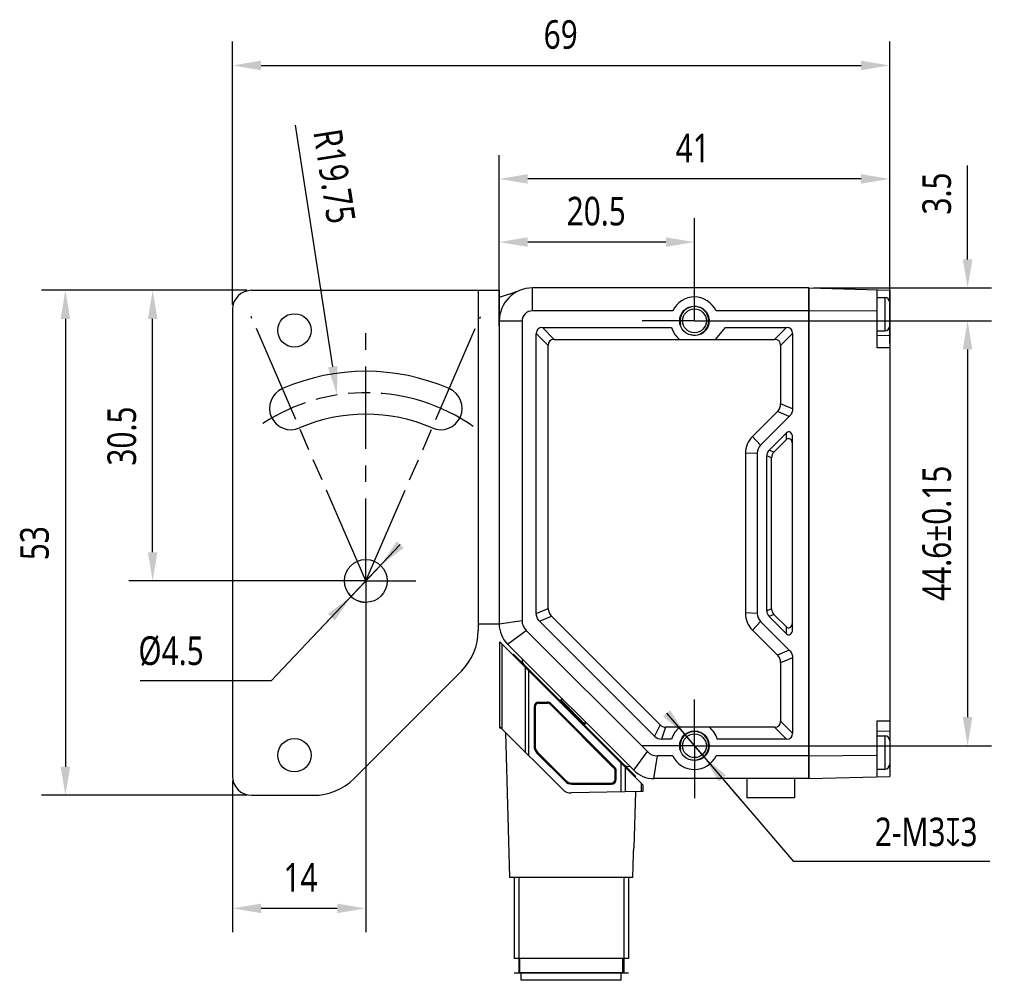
# Model space of a CAD drawing. Header units: millimetres. Extents: x 80 to 385, y 122 to 223.
# Tile 2 of 3: x 143 to 246, y 122 to 223. Entities that reach past the tile are written whole.
import ezdxf

# ---------------------------------------------------------------- set-up
doc = ezdxf.new("R2010")
doc.units = ezdxf.units.MM
doc.header["$LTSCALE"] = 23.1
doc.header["$PDMODE"] = 3
doc.header["$PDSIZE"] = 8
doc.linetypes.add('CENTER', pattern=[0.6, 0.375, -0.075, 0.075, -0.075])
doc.linetypes.add('PHANTOM', pattern=[0.8, 0.45, -0.05, 0.1, -0.05, 0.1, -0.05])
doc.layers.get('0').update_dxf_attribs({"linetype": 'CONTINUOUS'})
doc.layers.get('Defpoints').update_dxf_attribs({"linetype": 'CONTINUOUS'})
for name, color, linetype in [('000-ID2000X_DXF_DIMENSION', 7, 'CONTINUOUS'), ('DE-11-107728_DXF_AXIS', 7, 'CONTINUOUS'), ('DE-11-107728DXF_CONTINUOUS_LINE', 7, 'CONTINUOUS'), ('DE-13-002783DXF_CONTINUOUS_LINE', 7, 'CONTINUOUS'), ('DE-13-002784DXF_CONTINUOUS_LINE', 7, 'CONTINUOUS'), ('DE-13-002786DXF_CONTINUOUS_LINE', 7, 'CONTINUOUS'), ('DE-13-002801_DXF_AXIS', 7, 'CONTINUOUS'), ('DE-13-002801DXF_CONTINUOUS_LINE', 7, 'CONTINUOUS'), ('DE-13-002819DXF_CONTINUOUS_LINE', 7, 'CONTINUOUS'), ('DE-19-009143DXF_CONTINUOUS_LINE', 7, 'CONTINUOUS'), ('DE-19-012634DXF_CONTINUOUS_LINE', 7, 'CONTINUOUS'), ('DE-1A-000171DXF_CONTINUOUS_LINE', 7, 'CONTINUOUS'), ('DE-1A-000184DXF_CONTINUOUS_LINE', 7, 'CONTINUOUS'), ('DIMS', 7, 'CONTINUOUS'), ('SC-PM2X10B_DXF_CONTINUOUS_LINE', 7, 'CONTINUOUS')]:
    doc.layers.add(name, color=color, linetype=linetype)
doc.styles.get("Standard").update_dxf_attribs({"font": 'Roboto-Regular.ttf', "width": 0.8})
doc.dimstyles.new('DIMSTYLE_1', dxfattribs={"dimtxt": 3, "dimasz": 3, "dimexe": 2.5, "dimexo": 0.5, "dimgap": 0.75, "dimtad": 1, "dimdsep": 46, "dimtxsty": 'STANDARD', "dimblk": '_FILLED', "dimblk1": '_FILLED', "dimblk2": '_FILLED', "dimcen": 0.09, "dimclrt": 3, "dimazin": 2, "dimtp": 0.3, "dimtm": 0.3, "dimtfac": 1, "dimtofl": 0, "dimtmove": 0, "dimatfit": 3, "dimldrblk": '_FILLED', "dimfxl": 1, "dimtolj": 1, "dimarcsym": 0})
doc.dimstyles.new('DIMSTYLE_2', dxfattribs={"dimtxt": 3, "dimasz": 3, "dimexe": 2.5, "dimexo": 0.5, "dimgap": 0.75, "dimtad": 1, "dimdsep": 46, "dimtxsty": 'STANDARD', "dimblk": '_FILLED', "dimblk1": '_FILLED', "dimblk2": '_FILLED', "dimcen": 0.09, "dimclrt": 3, "dimazin": 2, "dimtp": 0.1, "dimtm": 0.1, "dimtfac": 1, "dimtofl": 0, "dimtmove": 0, "dimatfit": 3, "dimldrblk": '_FILLED', "dimfxl": 1, "dimtolj": 1, "dimarcsym": 0})
doc.dimstyles.new('DIMSTYLE_3', dxfattribs={"dimtxt": 3, "dimasz": 3, "dimexe": 2.5, "dimexo": 0.5, "dimgap": 0.75, "dimtad": 1, "dimdsep": 46, "dimtxsty": 'STANDARD', "dimblk": '_FILLED', "dimblk1": '_FILLED', "dimblk2": '_FILLED', "dimcen": 0.09, "dimclrt": 3, "dimazin": 2, "dimtol": 1, "dimtp": 0.15, "dimtm": 0.15, "dimtfac": 1, "dimtofl": 0, "dimtmove": 0, "dimatfit": 3, "dimldrblk": '_FILLED', "dimfxl": 1, "dimtolj": 1, "dimarcsym": 0})
doc.dimstyles.new('DIMSTYLE_4', dxfattribs={"dimtxt": 3, "dimasz": 3, "dimexe": 2.5, "dimexo": 0.5, "dimtad": 1, "dimdsep": 46, "dimtxsty": 'STANDARD', "dimblk": '_FILLED', "dimblk1": '_FILLED', "dimblk2": '_FILLED', "dimcen": 0.09, "dimclrt": 3, "dimazin": 2, "dimtp": 0.1, "dimtm": 0.1, "dimtfac": 1, "dimtmove": 0, "dimatfit": 2, "dimldrblk": '_FILLED', "dimfxl": 1, "dimtolj": 1, "dimarcsym": 0})
doc.dimstyles.new('DIMSTYLE_5', dxfattribs={"dimtxt": 3, "dimasz": 3, "dimexe": 2.5, "dimexo": 0.5, "dimgap": 0.75, "dimtad": 1, "dimdsep": 46, "dimtxsty": 'STANDARD', "dimblk": '_FILLED', "dimblk1": '_FILLED', "dimblk2": '_FILLED', "dimcen": 0.09, "dimclrt": 3, "dimazin": 2, "dimtp": 0.2, "dimtm": 0.2, "dimtfac": 1, "dimtofl": 0, "dimtmove": 0, "dimatfit": 3, "dimldrblk": '_FILLED', "dimfxl": 1, "dimtolj": 1, "dimarcsym": 0})
doc.dimstyles.new('DIMSTYLE_6', dxfattribs={"dimtxt": 3, "dimasz": 3, "dimexe": 2.5, "dimexo": 0.5, "dimgap": 0.75, "dimtad": 1, "dimdsep": 46, "dimtxsty": 'STANDARD', "dimblk": '_FILLED', "dimblk1": '_FILLED', "dimblk2": '_FILLED', "dimcen": 0.09, "dimclrt": 3, "dimazin": 2, "dimtp": 0.2, "dimtm": 0.2, "dimtfac": 1, "dimtofl": 0, "dimtmove": 0, "dimatfit": 3, "dimldrblk": '_FILLED', "dimfxl": 1, "dimtolj": 1, "dimarcsym": 0})

# ---------------------------------------------------------------- blocks, each defined once
blk = doc.blocks.new('_FILLED')
at = {"color": 0, "linetype": 'ByBlock'}
blk.add_solid([(0, 0), (-1, 0.167), (-1, -0.167)], dxfattribs=at)
blk = doc.blocks.new('*D3')
at = {"layer": '000-ID2000X_DXF_DIMENSION', "color": 0, "lineweight": -2}
for p, q in [((242.24, 197.78), (242.24, 207.62)), ((226.06, 194.78), (244.74, 194.78)), ((217.02, 191.33), (244.74, 191.33)), ((242.24, 188.33), (242.24, 185.33))]:
    blk.add_line(p, q, dxfattribs=at)
at = {"layer": 'Defpoints', "color": 0}
for p in [(225.56, 194.78), (242.24, 194.78), (216.52, 191.33)]:
    blk.add_point(p, dxfattribs=at)
at = {"layer": '000-ID2000X_DXF_DIMENSION', "color": 0, "linetype": 'ByBlock', "lineweight": -2, "xscale": 3, "yscale": 3, "zscale": 3}
for p, rotation in [((242.24, 194.78), 270), ((242.24, 191.33), 90)]:
    blk.add_blockref('_FILLED', p, dxfattribs=dict(at, rotation=rotation))
at = {"layer": '000-ID2000X_DXF_DIMENSION', "color": 3, "insert": (237.49, 202.48), "char_height": 3, "attachment_point": 1, "rotation": 90, "line_spacing_factor": 0.9}
blk.add_mtext('\\A1;\\A1;3.5', dxfattribs=at)
blk = doc.blocks.new('*D4')
at = {"layer": '000-ID2000X_DXF_DIMENSION', "color": 0, "lineweight": -2}
for p, q in [((217.33, 191.33), (244.74, 191.33)), ((242.24, 188.33), (242.24, 149.73)), ((216.66, 146.73), (244.74, 146.73))]:
    blk.add_line(p, q, dxfattribs=at)
at = {"layer": 'Defpoints', "color": 0}
for p in [(216.83, 191.33), (216.16, 146.73), (242.24, 146.73)]:
    blk.add_point(p, dxfattribs=at)
at = {"layer": '000-ID2000X_DXF_DIMENSION', "color": 0, "linetype": 'ByBlock', "lineweight": -2, "xscale": 3, "yscale": 3, "zscale": 3}
for p, rotation in [((242.24, 191.33), 90), ((242.24, 146.73), 270)]:
    blk.add_blockref('_FILLED', p, dxfattribs=dict(at, rotation=rotation))
at = {"layer": '000-ID2000X_DXF_DIMENSION', "color": 3, "insert": (237.49, 169.03), "char_height": 3, "attachment_point": 2, "rotation": 90, "line_spacing_factor": 0.9}
blk.add_mtext('\\A1;44.6%%p0.15', dxfattribs=at)
blk = doc.blocks.new('*D9')
at = {"layer": '000-ID2000X_DXF_DIMENSION', "color": 0, "lineweight": -2}
for p, q in [((165.06, 193.03), (165.06, 220.63)), ((234.06, 188.98), (234.06, 220.63)), ((168.06, 218.13), (231.06, 218.13))]:
    blk.add_line(p, q, dxfattribs=at)
at = {"layer": 'Defpoints', "color": 0}
for p in [(234.06, 218.13), (165.06, 192.53), (234.06, 188.48)]:
    blk.add_point(p, dxfattribs=at)
at = {"layer": '000-ID2000X_DXF_DIMENSION', "color": 0, "linetype": 'ByBlock', "lineweight": -2, "xscale": 3, "yscale": 3, "zscale": 3, "rotation": 180}
blk.add_blockref('_FILLED', (165.06, 218.13), dxfattribs=at)
at = {"layer": '000-ID2000X_DXF_DIMENSION', "color": 0, "linetype": 'ByBlock', "lineweight": -2, "xscale": 3, "yscale": 3, "zscale": 3}
blk.add_blockref('_FILLED', (234.06, 218.13), dxfattribs=at)
at = {"layer": '000-ID2000X_DXF_DIMENSION', "color": 3, "insert": (199.52, 222.88), "char_height": 3, "attachment_point": 2, "line_spacing_factor": 0.9}
blk.add_mtext('\\A1;69', dxfattribs=at)
blk = doc.blocks.new('*D10')
at = {"layer": '000-ID2000X_DXF_DIMENSION', "color": 0, "lineweight": -2}
for p, q in [((193.06, 195.03), (193.06, 208.72)), ((234.06, 188.98), (234.06, 208.72)), ((231.06, 206.22), (196.06, 206.22))]:
    blk.add_line(p, q, dxfattribs=at)
at = {"layer": 'Defpoints', "color": 0}
for p in [(193.06, 206.22), (193.06, 194.53), (234.06, 188.48)]:
    blk.add_point(p, dxfattribs=at)
at = {"layer": '000-ID2000X_DXF_DIMENSION', "color": 0, "linetype": 'ByBlock', "lineweight": -2, "xscale": 3, "yscale": 3, "zscale": 3, "rotation": 180}
blk.add_blockref('_FILLED', (193.06, 206.22), dxfattribs=at)
at = {"layer": '000-ID2000X_DXF_DIMENSION', "color": 0, "linetype": 'ByBlock', "lineweight": -2, "xscale": 3, "yscale": 3, "zscale": 3}
blk.add_blockref('_FILLED', (234.06, 206.22), dxfattribs=at)
at = {"layer": '000-ID2000X_DXF_DIMENSION', "color": 3, "insert": (213.38, 210.97), "char_height": 3, "attachment_point": 2, "line_spacing_factor": 0.9}
blk.add_mtext('\\A1;41', dxfattribs=at)
blk = doc.blocks.new('*D12')
at = {"layer": '000-ID2000X_DXF_DIMENSION', "color": 0, "lineweight": -2}
for p, q in [((210.63, 150.15), (223.97, 134.57)), ((214.54, 145.59), (212.59, 147.87)), ((216.49, 143.31), (218.44, 141.03)), ((244.57, 134.57), (223.97, 134.57))]:
    blk.add_line(p, q, dxfattribs=at)
at = {"layer": 'Defpoints', "color": 0}
for p in [(212.59, 147.87), (214.54, 145.59)]:
    blk.add_point(p, dxfattribs=at)
at = {"layer": '000-ID2000X_DXF_DIMENSION', "color": 0, "linetype": 'ByBlock', "lineweight": -2, "xscale": 3, "yscale": 3, "zscale": 3}
for p, rotation in [((212.59, 147.87), 310.5692386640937), ((214.54, 145.59), 130.5692386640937)]:
    blk.add_blockref('_FILLED', p, dxfattribs=dict(at, rotation=rotation))
at = {"layer": '000-ID2000X_DXF_DIMENSION', "color": 3, "insert": (232.5, 139.19), "char_height": 3, "attachment_point": 1, "line_spacing_factor": 0.9}
blk.add_mtext('\\A1;{2-M3{\\fgdt;x}3}', dxfattribs=at)
blk = doc.blocks.new('*D13')
at = {"layer": '000-ID2000X_DXF_DIMENSION', "color": 0, "lineweight": -2}
for p, q in [((193.06, 190.78), (193.06, 202.09)), ((213.56, 196.01), (213.56, 202.09)), ((210.56, 199.59), (196.06, 199.59))]:
    blk.add_line(p, q, dxfattribs=at)
at = {"layer": 'Defpoints', "color": 0}
for p in [(193.06, 199.59), (213.56, 195.51), (193.06, 190.28)]:
    blk.add_point(p, dxfattribs=at)
at = {"layer": '000-ID2000X_DXF_DIMENSION', "color": 0, "linetype": 'ByBlock', "lineweight": -2, "xscale": 3, "yscale": 3, "zscale": 3, "rotation": 180}
blk.add_blockref('_FILLED', (193.06, 199.59), dxfattribs=at)
at = {"layer": '000-ID2000X_DXF_DIMENSION', "color": 0, "linetype": 'ByBlock', "lineweight": -2, "xscale": 3, "yscale": 3, "zscale": 3}
blk.add_blockref('_FILLED', (213.56, 199.59), dxfattribs=at)
at = {"layer": '000-ID2000X_DXF_DIMENSION', "color": 3, "insert": (203.25, 204.34), "char_height": 3, "attachment_point": 2, "line_spacing_factor": 0.9}
blk.add_mtext('\\A1;20.5', dxfattribs=at)
blk = doc.blocks.new('*D14')
at = {"layer": '000-ID2000X_DXF_DIMENSION', "color": 0, "lineweight": -2}
for p, q in [((166.56, 194.53), (145.02, 194.53)), ((147.52, 191.53), (147.52, 144.53)), ((166.56, 141.53), (145.02, 141.53))]:
    blk.add_line(p, q, dxfattribs=at)
at = {"layer": 'Defpoints', "color": 0}
for p in [(167.06, 194.53), (147.52, 141.53), (167.06, 141.53)]:
    blk.add_point(p, dxfattribs=at)
at = {"layer": '000-ID2000X_DXF_DIMENSION', "color": 0, "linetype": 'ByBlock', "lineweight": -2, "xscale": 3, "yscale": 3, "zscale": 3}
for p, rotation in [((147.52, 194.53), 90), ((147.52, 141.53), 270)]:
    blk.add_blockref('_FILLED', p, dxfattribs=dict(at, rotation=rotation))
at = {"layer": '000-ID2000X_DXF_DIMENSION', "color": 3, "insert": (142.77, 167.99), "char_height": 3, "attachment_point": 2, "rotation": 90, "line_spacing_factor": 0.9}
blk.add_mtext('\\A1;53', dxfattribs=at)
blk = doc.blocks.new('*D15')
at = {"layer": '000-ID2000X_DXF_DIMENSION', "color": 0, "lineweight": -2}
blk.add_line((175.58, 186.51), (171.66, 211.85), dxfattribs=at)
at = {"layer": '000-ID2000X_DXF_DIMENSION', "color": 0}
for p, q in [((178.97, 164.03), (179.15, 164.03)), ((179.06, 163.94), (179.06, 164.12))]:
    blk.add_line(p, q, dxfattribs=at)
at = {"layer": 'Defpoints', "color": 0}
for p in [(176.04, 183.55), (179.06, 164.03)]:
    blk.add_point(p, dxfattribs=at)
at = {"layer": '000-ID2000X_DXF_DIMENSION', "color": 0, "linetype": 'ByBlock', "lineweight": -2, "xscale": 3, "yscale": 3, "zscale": 3, "rotation": 278.7975508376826}
blk.add_blockref('_FILLED', (176.04, 183.55), dxfattribs=at)
at = {"layer": '000-ID2000X_DXF_DIMENSION', "color": 3, "insert": (178.02, 201.82), "char_height": 3, "attachment_point": 3, "rotation": 278.7976, "line_spacing_factor": 0.9}
blk.add_mtext('\\A1;R19.75', dxfattribs=at)
blk = doc.blocks.new('*D16')
at = {"layer": '000-ID2000X_DXF_DIMENSION', "color": 0, "lineweight": -2}
for p, q in [((182.68, 167.84), (169.15, 153.59)), ((177.51, 162.4), (180.61, 165.66)), ((175.45, 160.22), (173.38, 158.05)), ((155.37, 153.59), (169.15, 153.59))]:
    blk.add_line(p, q, dxfattribs=at)
at = {"layer": 'Defpoints', "color": 0}
for p in [(180.61, 165.66), (177.51, 162.4)]:
    blk.add_point(p, dxfattribs=at)
at = {"layer": '000-ID2000X_DXF_DIMENSION', "color": 0, "linetype": 'ByBlock', "lineweight": -2, "xscale": 3, "yscale": 3, "zscale": 3}
for p, rotation in [((180.61, 165.66), 226.4803475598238), ((177.51, 162.4), 46.48034755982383)]:
    blk.add_blockref('_FILLED', p, dxfattribs=dict(at, rotation=rotation))
at = {"layer": '000-ID2000X_DXF_DIMENSION', "color": 3, "insert": (162.04, 158.21), "char_height": 3, "attachment_point": 3, "line_spacing_factor": 0.9}
blk.add_mtext('\\A1;%%c4.5', dxfattribs=at)
blk = doc.blocks.new('*D17')
at = {"layer": '000-ID2000X_DXF_DIMENSION', "color": 0, "lineweight": -2}
for p, q in [((179.06, 163.53), (179.06, 127.16)), ((165.06, 143.03), (165.06, 127.16)), ((176.06, 129.66), (168.06, 129.66))]:
    blk.add_line(p, q, dxfattribs=at)
at = {"layer": 'Defpoints', "color": 0}
for p in [(179.06, 164.03), (165.06, 143.53), (165.06, 129.66)]:
    blk.add_point(p, dxfattribs=at)
at = {"layer": '000-ID2000X_DXF_DIMENSION', "color": 0, "linetype": 'ByBlock', "lineweight": -2, "xscale": 3, "yscale": 3, "zscale": 3, "rotation": 180}
blk.add_blockref('_FILLED', (165.06, 129.66), dxfattribs=at)
at = {"layer": '000-ID2000X_DXF_DIMENSION', "color": 0, "linetype": 'ByBlock', "lineweight": -2, "xscale": 3, "yscale": 3, "zscale": 3}
blk.add_blockref('_FILLED', (179.06, 129.66), dxfattribs=at)
at = {"layer": '000-ID2000X_DXF_DIMENSION', "color": 3, "insert": (172.2, 134.41), "char_height": 3, "attachment_point": 2, "line_spacing_factor": 0.9}
blk.add_mtext('\\A1;14', dxfattribs=at)
blk = doc.blocks.new('*D18')
at = {"layer": '000-ID2000X_DXF_DIMENSION', "color": 0, "lineweight": -2}
for p, q in [((166.56, 194.53), (154.18, 194.53)), ((156.68, 167.03), (156.68, 191.53)), ((178.56, 164.03), (154.18, 164.03))]:
    blk.add_line(p, q, dxfattribs=at)
at = {"layer": 'Defpoints', "color": 0}
for p in [(156.68, 194.53), (167.06, 194.53), (179.06, 164.03)]:
    blk.add_point(p, dxfattribs=at)
at = {"layer": '000-ID2000X_DXF_DIMENSION', "color": 0, "linetype": 'ByBlock', "lineweight": -2, "xscale": 3, "yscale": 3, "zscale": 3}
for p, rotation in [((156.68, 194.53), 90), ((156.68, 164.03), 270)]:
    blk.add_blockref('_FILLED', p, dxfattribs=dict(at, rotation=rotation))
at = {"layer": '000-ID2000X_DXF_DIMENSION', "color": 3, "insert": (151.93, 179.23), "char_height": 3, "attachment_point": 2, "rotation": 90, "line_spacing_factor": 0.9}
blk.add_mtext('\\A1;30.5', dxfattribs=at)

msp = doc.modelspace()

# ---------------------------------------------------------------- linework, layer by layer
at = {"color": 7, "linetype": 'PHANTOM'}
for q in [(167.015, 191.789), (191.102, 191.775)]:
    msp.add_line((179.061, 164.028), q, dxfattribs=at)
msp.add_arc((179.061, 164.028), 19.75, 55.15778, 123.14813, dxfattribs=at)
at = {"layer": 'DE-11-107728_DXF_AXIS', "color": 1, "linetype": 'CENTER'}
for q in [(179.061, 190.41), (173.811, 164.028), (179.061, 158.778), (184.311, 164.028)]:
    msp.add_line((179.061, 164.028), q, dxfattribs=at)
at = {"layer": 'DE-11-107728DXF_CONTINUOUS_LINE', "color": 7}
for p, q in [((167.061, 194.528), (193.061, 194.528)), ((193.061, 194.528), (193.061, 159.528)), ((165.061, 192.528), (165.061, 143.528)), ((190.861, 159.528), (190.861, 158.814)), ((190.861, 159.528), (193.061, 159.528)), ((177.819, 143.286), (189.104, 154.571)), ((167.061, 141.528), (173.576, 141.528))]:
    msp.add_line(p, q, dxfattribs=at)
at = {"layer": 'DE-11-107728DXF_CONTINUOUS_LINE', "color": 4}
msp.add_line((190.861, 194.528), (190.861, 159.528), dxfattribs=at)
at = {"layer": 'DE-11-107728DXF_CONTINUOUS_LINE', "color": 7}
for centre, radius in [((171.561, 190.328), 1.75), ((179.061, 164.028), 2.25), ((171.561, 145.728), 1.75)]:
    msp.add_circle(centre, radius, dxfattribs=at)
for centre, radius, start, end in [((167.061, 192.528), 2, 90, 180), ((179.061, 164.028), 22, 66.54157, 113.45843), ((171.199, 182.146), 2.25, 113.45843, 293.45843), ((186.924, 182.146), 2.25, 246.54157, 66.54157), ((179.061, 164.028), 17.5, 66.54157, 113.45843), ((184.861, 158.814), 6, 315, 360), ((167.061, 143.528), 2, 180, 270), ((173.576, 147.528), 6, 270, 315)]:
    msp.add_arc(centre, radius, start, end, dxfattribs=at)
at = {"layer": 'DE-13-002783DXF_CONTINUOUS_LINE', "color": 4}
msp.add_line((194.633, 122.911), (206.633, 122.911), dxfattribs=at)
at = {"layer": 'DE-13-002784DXF_CONTINUOUS_LINE', "color": 7}
for p, q in [((193.133, 148.731), (193.133, 157.641)), ((193.133, 157.641), (208.133, 142.641)), ((197.233, 151.32), (198.125, 151.32)), ((197.233, 151.311), (198.125, 151.311)), ((205.187, 144.456), (198.478, 151.164)), ((205.193, 144.462), (198.485, 151.171)), ((196.724, 150.811), (196.724, 146.677)), ((196.733, 150.811), (196.733, 146.677)), ((193.133, 148.731), (199.734, 142.131)), ((193.735, 148.13), (194.133, 132.911)), ((197.02, 145.963), (199.986, 142.997)), ((197.026, 145.97), (199.992, 143.004)), ((205.333, 143.211), (205.333, 144.102)), ((205.343, 143.211), (205.343, 144.102)), ((200.699, 142.711), (204.833, 142.711)), ((200.699, 142.702), (204.833, 142.702)), ((208.133, 141.911), (200.603, 141.779)), ((207.369, 141.897), (207.215, 136.011)), ((208.133, 142.641), (208.133, 141.911)), ((207.206, 136.002), (207.215, 136.011)), ((207.209, 136.01), (207.209, 136.011)), ((207.209, 136.011), (207.215, 136.011)), ((207.09, 132.911), (207.163, 135.419)), ((207.09, 132.911), (194.133, 132.911)), ((194.633, 132.911), (194.633, 124.411)), ((206.633, 132.911), (206.633, 124.411)), ((206.633, 124.411), (194.633, 124.411)), ((195.233, 122.911), (195.233, 124.411)), ((206.033, 122.911), (206.033, 124.411)), ((206.133, 122.911), (195.133, 122.911))]:
    msp.add_line(p, q, dxfattribs=at)
at = {"layer": 'DE-13-002784DXF_CONTINUOUS_LINE', "color": 4}
for p, q in [((193.385, 148.48), (193.385, 157.389)), ((195.777, 154.997), (195.777, 146.088)), ((196.126, 154.648), (196.126, 145.739)), ((197.233, 151.32), (197.233, 151.311)), ((198.125, 151.311), (198.125, 151.32)), ((198.478, 151.164), (198.485, 151.171)), ((196.724, 150.811), (196.733, 150.811)), ((196.724, 146.677), (196.733, 146.677)), ((197.02, 145.963), (197.026, 145.97)), ((205.885, 141.871), (205.885, 144.889)), ((205.193, 144.462), (205.187, 144.456)), ((205.343, 144.102), (205.333, 144.102)), ((206.309, 141.879), (206.309, 144.465)), ((199.986, 142.997), (199.992, 143.004)), ((200.699, 142.702), (200.699, 142.711)), ((204.833, 142.702), (204.833, 142.711)), ((205.343, 143.211), (205.333, 143.211)), ((207.958, 142.816), (207.958, 141.908)), ((195.133, 132.911), (195.133, 122.911)), ((206.133, 132.911), (206.133, 122.911))]:
    msp.add_line(p, q, dxfattribs=at)
at = {"layer": 'DE-13-002784DXF_CONTINUOUS_LINE', "color": 7}
for centre, radius, start, end in [((197.233, 150.811), 0.509, 90, 180), ((197.233, 150.811), 0.5, 90, 180), ((198.125, 150.811), 0.509, 45, 90), ((198.125, 150.811), 0.5, 45, 90), ((197.733, 146.677), 1.009, 180, 225), ((197.733, 146.677), 1, 180, 225), ((204.833, 144.102), 0.5, 0, 45), ((204.833, 144.102), 0.509, 0, 45), ((200.699, 143.711), 1.009, 225, 270), ((200.699, 143.711), 1, 225, 270), ((204.833, 143.211), 0.509, 270, 360), ((204.833, 143.211), 0.5, 270, 360), ((200.583, 142.979), 1.2, 225, 271)]:
    msp.add_arc(centre, radius, start, end, dxfattribs=at)
msp.add_open_spline([(207.163, 135.419), (207.164, 135.451), (207.167, 135.516), (207.171, 135.611), (207.176, 135.689), (207.18, 135.749), (207.183, 135.792), (207.186, 135.833), (207.19, 135.871), (207.193, 135.907), (207.197, 135.939), (207.2, 135.962), (207.202, 135.979), (207.203, 135.989), (207.205, 135.997), (207.206, 136.003), (207.207, 136.008), (207.208, 136.01), (207.209, 136.01)], degree=3, knots=[0, 0, 0, 0, 0.1643064, 0.325835, 0.4821334, 0.5573935, 0.6300841, 0.6995927, 0.7651392, 0.8257218, 0.8800769, 0.9266114, 0.9463569, 0.9634141, 0.9775186, 0.9884285, 0.9959453, 1, 1, 1, 1], dxfattribs=at)
at = {"layer": 'DE-13-002786DXF_CONTINUOUS_LINE', "color": 7}
for p, q in [((194.564, 156.351), (194.494, 156.281)), ((194.564, 156.351), (207.398, 143.517)), ((199.664, 151.676), (199.519, 151.536)), ((202.197, 149.142), (202.057, 148.997)), ((207.326, 143.449), (207.398, 143.517))]:
    msp.add_line(p, q, dxfattribs=at)
at = {"layer": 'DE-13-002786DXF_CONTINUOUS_LINE', "color": 4}
for p, q in [((194.7, 156.215), (194.629, 156.145)), ((196.267, 154.507), (196.342, 154.574)), ((196.379, 154.395), (196.454, 154.462)), ((199.519, 151.536), (202.057, 148.997)), ((199.717, 151.622), (199.574, 151.48)), ((202.14, 149.2), (201.998, 149.057)), ((205.683, 145.091), (205.754, 145.162)), ((205.826, 144.949), (205.897, 145.019)), ((207.221, 143.553), (207.294, 143.622))]:
    msp.add_line(p, q, dxfattribs=at)
at = {"layer": 'DE-13-002786DXF_CONTINUOUS_LINE', "color": 7}
for centre, start, end in [((199.449, 151.608), 225, 314), ((202.129, 148.928), 136, 225)]:
    msp.add_arc(centre, 0.1, start, end, dxfattribs=at)
at = {"layer": 'DE-13-002786DXF_CONTINUOUS_LINE', "color": 4}
for points, knots in [([(199.491, 151.425), (199.492, 151.424), (199.494, 151.423), (199.498, 151.424), (199.503, 151.425), (199.511, 151.429), (199.522, 151.436), (199.534, 151.444), (199.552, 151.459), (199.565, 151.471), (199.574, 151.48)], [0, 0, 0, 0, 0.0416768, 0.0707699, 0.1068075, 0.2005943, 0.3222616, 0.4683503, 0.6339692, 1, 1, 1, 1]), ([(201.939, 148.977), (201.938, 148.978), (201.938, 148.98), (201.939, 148.983), (201.941, 148.988), (201.945, 148.995), (201.955, 149.01), (201.973, 149.031), (201.989, 149.048), (201.998, 149.057)], [0, 0, 0, 0, 0.0332012, 0.0599097, 0.0944723, 0.1872632, 0.3097334, 0.6264431, 1, 1, 1, 1])]:
    msp.add_open_spline(points, degree=3, knots=knots, dxfattribs=at)
at = {"layer": 'DE-13-002801_DXF_AXIS', "color": 1, "linetype": 'CENTER'}
for p, q in [((213.561, 191.328), (213.561, 196.828)), ((213.561, 191.328), (208.061, 191.328)), ((213.561, 191.328), (219.061, 191.328)), ((213.561, 146.728), (213.561, 151.575)), ((213.561, 146.728), (208.061, 146.728)), ((213.561, 146.728), (213.561, 141.228)), ((213.561, 146.728), (219.061, 146.728))]:
    msp.add_line(p, q, dxfattribs=at)
at = {"layer": 'DE-13-002801DXF_CONTINUOUS_LINE', "color": 4}
for p, q in [((196.561, 192.378), (196.561, 194.778)), ((195.461, 191.278), (193.061, 191.278)), ((198.843, 189.378), (197.593, 190.628)), ((221.98, 189.378), (223.23, 190.628)), ((198.211, 188.747), (196.961, 189.997)), ((222.611, 188.747), (223.861, 189.997)), ((223.861, 182.105), (222.611, 182.623)), ((223.524, 181.291), (222.274, 181.809)), ((220.507, 178.274), (219.659, 179.193)), ((223.211, 178.857), (223.225, 179.578)), ((223.847, 178.432), (223.861, 179.153)), ((220.161, 177.44), (218.911, 177.389)), ((221.661, 176.956), (221.161, 177.163)), ((221.91, 177.555), (221.41, 177.763)), ((196.961, 160.621), (198.211, 161.138)), ((197.299, 159.807), (198.549, 160.324)), ((220.161, 160.617), (218.911, 160.667)), ((221.661, 161.101), (221.161, 160.894)), ((221.91, 160.501), (221.41, 160.294)), ((193.061, 159.521), (195.461, 159.885)), ((220.507, 159.783), (219.659, 158.863)), ((223.225, 158.479), (223.211, 159.2)), ((223.861, 158.903), (223.847, 159.625)), ((193.94, 157.4), (195.895, 158.839)), ((223.524, 156.766), (222.274, 156.248)), ((223.861, 155.951), (222.611, 155.434)), ((209.962, 148.911), (209.37, 147.736)), ((222.611, 149.31), (223.861, 148.06)), ((210.524, 148.678), (210.111, 147.428)), ((221.98, 148.678), (223.23, 147.428)), ((207.183, 144.157), (208.622, 146.112)), ((209.304, 143.278), (209.668, 145.678))]:
    msp.add_line(p, q, dxfattribs=at)
at = {"layer": 'DE-13-002801DXF_CONTINUOUS_LINE', "color": 7}
for p, q in [((225.561, 194.778), (196.561, 194.778)), ((225.561, 194.778), (225.561, 143.278)), ((211.293, 192.378), (196.561, 192.378)), ((225.561, 192.378), (215.83, 192.378)), ((195.461, 191.278), (195.461, 159.885)), ((197.593, 190.628), (211.161, 190.628)), ((215.768, 189.378), (216.829, 190.628)), ((216.829, 190.628), (223.23, 190.628)), ((196.961, 160.621), (196.961, 189.997)), ((198.843, 189.378), (215.768, 189.378)), ((215.768, 189.378), (221.98, 189.378)), ((223.861, 189.997), (223.861, 182.105)), ((198.211, 161.138), (198.211, 188.747)), ((222.611, 188.747), (222.611, 182.623)), ((222.274, 181.809), (219.659, 179.193)), ((223.524, 181.291), (220.507, 178.274)), ((221.41, 177.763), (223.225, 179.578)), ((221.91, 177.555), (223.211, 178.857)), ((223.861, 158.903), (223.861, 179.153)), ((223.847, 159.625), (223.847, 178.432)), ((218.911, 177.389), (218.911, 160.667)), ((220.161, 177.44), (220.161, 160.617)), ((221.161, 160.894), (221.161, 177.163)), ((221.661, 161.101), (221.661, 176.956)), ((209.962, 148.911), (198.549, 160.324)), ((223.225, 158.479), (221.41, 160.294)), ((223.211, 159.2), (221.91, 160.501)), ((209.37, 147.736), (197.299, 159.807)), ((220.507, 159.783), (223.524, 156.766)), ((208.622, 146.112), (195.895, 158.839)), ((219.659, 158.863), (222.274, 156.248)), ((207.183, 144.157), (193.94, 157.4)), ((222.611, 155.434), (222.611, 149.31)), ((223.861, 155.951), (223.861, 148.06)), ((211.997, 148.678), (210.524, 148.678)), ((221.98, 148.678), (211.892, 148.678)), ((211.161, 147.428), (210.111, 147.428)), ((223.23, 147.428), (215.961, 147.428)), ((211.293, 145.678), (209.668, 145.678)), ((225.561, 145.678), (215.83, 145.678)), ((225.561, 143.278), (209.304, 143.278)), ((219.061, 143.278), (219.061, 141.278)), ((224.061, 143.278), (224.061, 141.278)), ((224.061, 141.278), (219.061, 141.278))]:
    msp.add_line(p, q, dxfattribs=at)
msp.add_lwpolyline([(195.09, 194.454), (194.807, 194.36), (194.757, 194.343), (194.706, 194.326), (194.655, 194.309), (193.061, 193.778)], dxfattribs=at)
for centre, radius in [((213.561, 191.328), 1.55), ((213.561, 191.328), 1.25), ((213.561, 146.728), 1.55), ((213.561, 146.728), 1.25)]:
    msp.add_circle(centre, radius, dxfattribs=at)
for centre, radius, start, end in [((196.561, 191.278), 3.5, 90, 180), ((213.561, 191.328), 2.5, 24.83459, 155.16541), ((196.561, 191.278), 1.1, 90, 180), ((213.561, 191.328), 2.5, 196.2602, 231.26058), ((196.061, 159.521), 3, 180, 225), ((213.561, 146.728), 2.5, 128.73942, 163.7398), ((213.561, 146.728), 2.5, 16.2602, 51.26058), ((213.561, 146.728), 2.5, 204.83459, 335.16541), ((209.304, 146.278), 3, 225, 270)]:
    msp.add_arc(centre, radius, start, end, dxfattribs=at)
at = {"layer": 'DE-13-002801DXF_CONTINUOUS_LINE', "color": 4}
for centre in [(213.561, 191.328), (213.561, 146.728)]:
    msp.add_arc(centre, 1.5, 255, 195, dxfattribs=at)
at = {"layer": 'DE-13-002801DXF_CONTINUOUS_LINE', "color": 7}
for centre, major_axis, ratio, start_param, end_param in [((201.539, 186.051), (4.417, -4.417), 0.2721655, 2.8758635, 3.4073218), ((219.284, 186.051), (4.417, 4.417), 0.2721655, -0.2657291, 0.2657291), ((202.789, 184.801), (-4.417, 4.417), 0.2721655, -0.2657291, 0.2657291), ((218.034, 184.801), (4.417, 4.417), 0.2721655, -0.2657291, 0.2657291), ((221.483, 177.381), (2.378, -0.985), 0.9952439, 2.7505763, 3.532609), ((223.447, 178.426), (0.01, 0.538), 0.7427371, -1.5447288, 0.6574785), ((223.461, 179.147), (0.01, 0.538), 0.7427371, -1.5447288, 0.6574785), ((221.351, 177.436), (-1.1, 0.456), 0.9952439, -0.3910164, 0.3910164), ((222.341, 177.026), (1.115, -0.462), 0.828274, 2.8110938, 3.4720915), ((222.841, 176.819), (-1.115, 0.462), 0.828274, -0.3304988, 0.3304988), ((221.483, 160.676), (2.378, 0.985), 0.9952439, 2.7505763, 3.532609), ((221.351, 160.621), (-1.1, -0.456), 0.9952439, -0.3910164, 0.3910164), ((222.341, 161.031), (1.115, 0.462), 0.828274, 2.8110938, 3.4720915), ((222.841, 161.238), (-1.115, -0.462), 0.828274, -0.3304988, 0.3304988), ((197.099, 159.951), (1.525, 0.632), 0.9427314, 2.7693095, 3.5138758), ((223.447, 159.631), (-0.01, 0.538), 0.7427371, 2.4841142, 4.6863214), ((223.461, 158.91), (-0.01, 0.538), 0.7427371, -3.7990712, -1.5968639), ((210.924, 150.44), (-0.705, -1.702), 0.6426099, -0.2601459, 0.2601459), ((218.034, 153.256), (4.417, -4.417), 0.2721655, -0.2657291, 0.2657291), ((219.284, 152.006), (4.417, -4.417), 0.2721655, -0.2657291, 0.2657291), ((210.639, 149.75), (0.929, 2.244), 0.6426099, -3.4017385, -2.8814468), ((209.734, 147.316), (0.632, 1.525), 0.9427314, 2.7693095, 3.5138758)]:
    msp.add_ellipse(centre, major_axis=major_axis, ratio=ratio, start_param=start_param, end_param=end_param, dxfattribs=at)
for points, knots in [([(222.274, 181.809), (222.327, 181.862), (222.425, 181.978), (222.534, 182.178), (222.598, 182.397), (222.611, 182.548), (222.611, 182.623)], [0, 0, 0, 0, 0.24991, 0.4999709, 0.7500481, 1, 1, 1, 1]), ([(223.861, 182.105), (223.861, 182.03), (223.848, 181.879), (223.784, 181.66), (223.675, 181.46), (223.577, 181.344), (223.524, 181.291)], [0, 0, 0, 0, 0.2499142, 0.4999762, 0.7500515, 1, 1, 1, 1]), ([(197.299, 159.807), (197.245, 159.86), (197.148, 159.976), (197.039, 160.176), (196.974, 160.394), (196.961, 160.545), (196.961, 160.621)], [0, 0, 0, 0, 0.2499142, 0.4999762, 0.7500515, 1, 1, 1, 1]), ([(198.211, 161.138), (198.211, 161.063), (198.224, 160.912), (198.289, 160.694), (198.398, 160.494), (198.495, 160.378), (198.549, 160.324)], [0, 0, 0, 0, 0.24991, 0.4999709, 0.7500481, 1, 1, 1, 1]), ([(222.611, 155.434), (222.611, 155.509), (222.598, 155.66), (222.534, 155.879), (222.425, 156.079), (222.327, 156.195), (222.274, 156.248)], [0, 0, 0, 0, 0.24991, 0.4999709, 0.7500481, 1, 1, 1, 1]), ([(223.524, 156.766), (223.577, 156.712), (223.675, 156.596), (223.784, 156.396), (223.848, 156.178), (223.861, 156.027), (223.861, 155.951)], [0, 0, 0, 0, 0.2499142, 0.4999762, 0.7500515, 1, 1, 1, 1])]:
    msp.add_open_spline(points, degree=3, knots=knots, dxfattribs=at)
at = {"layer": 'DE-13-002819DXF_CONTINUOUS_LINE', "color": 7}
for p, q in [((225.561, 143.278), (225.561, 194.778)), ((225.561, 194.778), (234.061, 194.556)), ((232.761, 188.478), (232.761, 194.59)), ((234.061, 194.556), (234.061, 193.278)), ((232.761, 192.324), (225.561, 192.378)), ((234.061, 190.779), (234.061, 147.278)), ((234.061, 189.756), (232.761, 189.79)), ((232.761, 143.467), (232.761, 149.328)), ((232.761, 148.267), (234.061, 148.301)), ((225.561, 145.678), (232.761, 145.732)), ((234.061, 144.779), (234.061, 143.501)), ((225.561, 143.278), (234.061, 143.501))]:
    msp.add_line(p, q, dxfattribs=at)
at = {"layer": 'DE-13-002819DXF_CONTINUOUS_LINE', "color": 4}
for p, q in [((233.994, 193.528), (234.061, 193.528)), ((234.061, 188.478), (232.761, 188.478)), ((232.761, 149.328), (234.061, 149.328)), ((233.994, 144.528), (234.061, 144.528))]:
    msp.add_line(p, q, dxfattribs=at)
at = {"layer": 'DE-19-009143DXF_CONTINUOUS_LINE', "color": 7}
for centre, start, end in [((196.071, 155.693), 165, 225), ((206.607, 145.157), 225, 285)]:
    msp.add_arc(centre, 0.6, start, end, dxfattribs=at)
at = {"layer": 'DE-19-012634DXF_CONTINUOUS_LINE', "color": 7}
for p, q in [((195.383, 122.111), (195.383, 122.911)), ((205.883, 122.111), (195.383, 122.111)), ((205.883, 122.111), (205.883, 122.911))]:
    msp.add_line(p, q, dxfattribs=at)
at = {"layer": 'DE-1A-000171DXF_CONTINUOUS_LINE', "color": 7}
for p, q in [((197.233, 151.211), (198.125, 151.211)), ((205.116, 144.385), (198.408, 151.094)), ((196.833, 150.811), (196.833, 146.677)), ((197.097, 146.04), (200.063, 143.074)), ((205.233, 143.211), (205.233, 144.102)), ((200.699, 142.811), (204.833, 142.811))]:
    msp.add_line(p, q, dxfattribs=at)
for centre, radius, start, end in [((197.233, 150.811), 0.4, 90, 180), ((198.125, 150.811), 0.4, 45, 90), ((197.733, 146.677), 0.9, 180, 225), ((204.833, 144.102), 0.4, 0, 45), ((200.699, 143.711), 0.9, 225, 270), ((204.833, 143.211), 0.4, 270, 360)]:
    msp.add_arc(centre, radius, start, end, dxfattribs=at)
at = {"layer": 'DE-1A-000184DXF_CONTINUOUS_LINE', "color": 7}
for p, q in [((193.133, 148.558), (193.133, 148.731)), ((193.307, 148.558), (193.133, 148.558))]:
    msp.add_line(p, q, dxfattribs=at)
at = {"layer": 'DIMS', "color": 4}
for centre, radius, start, end in [((179.061, 164.028), 2.25, 213.95154, 270), ((213.561, 146.728), 1.5, 90, 149.00419)]:
    msp.add_arc(centre, radius, start, end, dxfattribs=at)
at = {"layer": 'SC-PM2X10B_DXF_CONTINUOUS_LINE', "color": 7}
for p, q in [((232.761, 193.778), (233.561, 193.778)), ((234.06, 193.278), (234.061, 193.278)), ((234.06, 192.328), (234.061, 192.328)), ((234.061, 193.242), (234.061, 192.328)), ((234.061, 191.728), (234.06, 191.728)), ((234.061, 191.728), (234.061, 190.815)), ((232.761, 190.278), (233.561, 190.278)), ((234.061, 190.778), (234.06, 190.779)), ((232.761, 147.778), (233.561, 147.778)), ((234.06, 147.278), (234.061, 147.278)), ((234.061, 147.242), (234.061, 146.328)), ((234.06, 146.328), (234.061, 146.328)), ((234.061, 145.728), (234.06, 145.728)), ((234.061, 144.778), (234.06, 144.779)), ((234.061, 145.728), (234.061, 144.815)), ((232.761, 144.278), (233.561, 144.278))]:
    msp.add_line(p, q, dxfattribs=at)
at = {"layer": 'SC-PM2X10B_DXF_CONTINUOUS_LINE', "color": 4}
for p, q in [((233.561, 193.778), (233.561, 190.278)), ((233.561, 147.778), (233.561, 144.278))]:
    msp.add_line(p, q, dxfattribs=at)
at = {"layer": 'SC-PM2X10B_DXF_CONTINUOUS_LINE', "color": 7}
for centre, radius, start, end in [((233.561, 193.278), 0.5, 0, 90), ((233.532, 193.242), 0.529, 359.99885, 3.93269), ((233.561, 190.778), 0.5, 270, 360), ((233.532, 190.815), 0.529, 356.06731, 0.00115), ((233.561, 147.278), 0.5, 0, 90), ((233.532, 147.242), 0.529, 359.99885, 3.93269), ((233.561, 144.778), 0.5, 270, 360), ((233.532, 144.815), 0.529, 356.06731, 0.00115)]:
    msp.add_arc(centre, radius, start, end, dxfattribs=at)
for points in [[(234.06, 192.328), (234.062, 192.228), (234.061, 192.028), (234.062, 191.828), (234.06, 191.728)], [(234.06, 146.328), (234.062, 146.228), (234.061, 146.028), (234.062, 145.828), (234.06, 145.728)]]:
    msp.add_open_spline(points, degree=3, dxfattribs=at)

# ---------------------------------------------------------------- dimensions: what is measured, and where the dimension line sits
at = {"layer": '000-ID2000X_DXF_DIMENSION', "color": 4}
dim = msp.add_linear_dim(base=(234.061, 218.129), p1=(165.061, 192.528), p2=(234.061, 188.478), dimstyle='DIMSTYLE_1', dxfattribs=at)
dim.commit()
dim.dimension.update_dxf_attribs({"geometry": '*D9', "text_midpoint": (199.517, 218.129), "dimtype": 160})
dim = msp.add_radius_dim(center=(179.061, 164.028), mpoint=(176.041, 183.546), text='R<>', dimstyle='DIMSTYLE_6', override={"dimpost": '<>'}, dxfattribs=at)
dim.commit()
dim.dimension.update_dxf_attribs({"geometry": '*D15', "text_midpoint": (172.55, 206.103), "dimtype": 164})
for base, p1, p2, angle, dimstyle, picture, middle in [((193.061, 206.222), (234.061, 188.478), (193.061, 194.528), 180, 'DIMSTYLE_1', '*D10', (213.383, 206.222)), ((193.061, 199.591), (213.561, 195.508), (193.061, 190.278), 180, 'DIMSTYLE_5', '*D13', (203.25, 199.591)), ((147.522, 141.528), (167.061, 194.528), (167.061, 141.528), 270, 'DIMSTYLE_1', '*D14', (147.522, 167.99)), ((156.682, 194.528), (179.061, 164.028), (167.061, 194.528), 90, 'DIMSTYLE_1', '*D18', (156.682, 179.234)), ((242.239, 146.728), (216.832, 191.328), (216.155, 146.728), 270, 'DIMSTYLE_3', '*D4', (242.239, 169.028)), ((165.061, 129.657), (179.061, 164.028), (165.061, 143.528), 180, 'DIMSTYLE_5', '*D17', (172.205, 129.657))]:
    dim = msp.add_linear_dim(base=base, p1=p1, p2=p2, angle=angle, dimstyle=dimstyle, dxfattribs=at)
    dim.commit()
    dim.dimension.update_dxf_attribs({"geometry": picture, "text_midpoint": middle, "dimtype": 160})
dim = msp.add_linear_dim(base=(242.239, 194.778), p1=(216.523, 191.328), p2=(225.561, 194.778), angle=90, text='\\A1;3.5', dimstyle='DIMSTYLE_2', override={"dimtxsty": 'STANDARD'}, dxfattribs=at)
dim.commit()
dim.dimension.update_dxf_attribs({"geometry": '*D3', "text_midpoint": (242.239, 204.672), "dimtype": 160})
for p1, p2, text, picture, middle in [((177.512, 162.397), (180.611, 165.66), '%%c<>', '*D16', (158.707, 153.589)), ((214.537, 145.589), (212.586, 147.868), '{2-M<>{\\fgdt;x}3}', '*D12', (238.534, 134.566))]:
    dim = msp.add_diameter_dim_2p(p1=p1, p2=p2, text=text, dimstyle='DIMSTYLE_4', override={"dimtih": 1, "dimtoh": 1, "dimpost": '<>'}, dxfattribs=at)
    dim.commit()
    dim.dimension.update_dxf_attribs({"geometry": picture, "text_midpoint": middle, "dimtype": 163})

doc.saveas('drawing.dxf')
